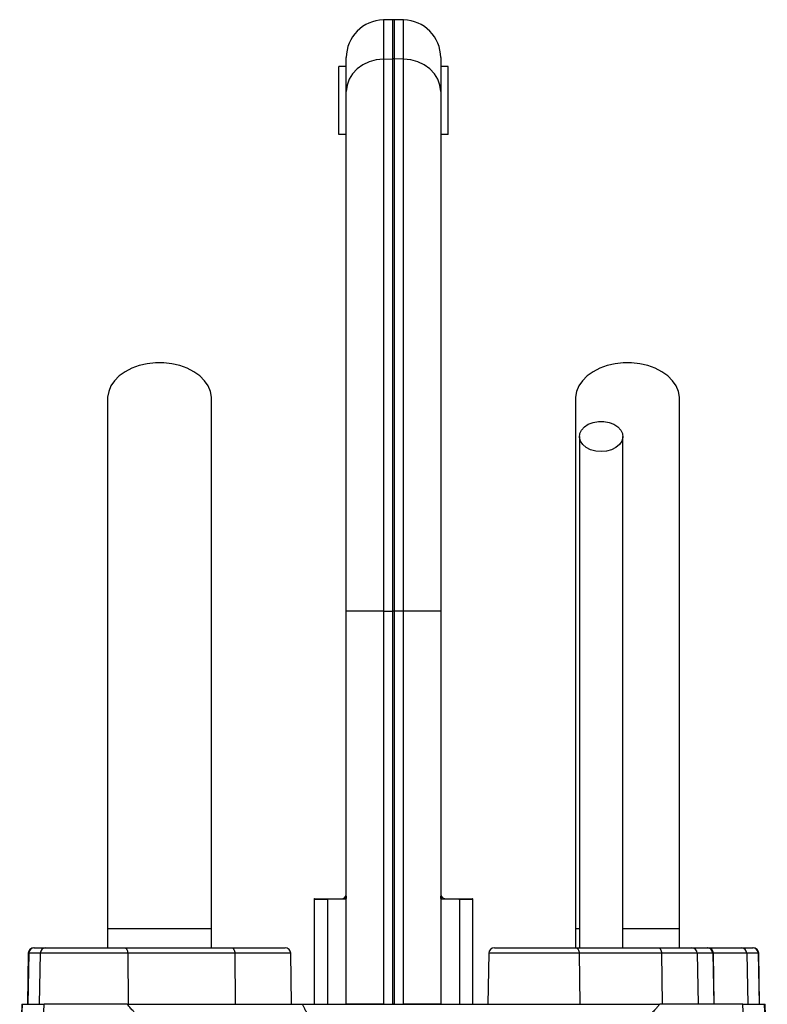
# Model space of a CAD drawing. Header units: millimetres. Extents: x 1849 to 3575, y 677 to 4294.
# Tile 7 of 7: x 2514 to 2910, y 3772 to 4294. Entities that reach past the tile are written whole.
import ezdxf

# ---------------------------------------------------------------- set-up
doc = ezdxf.new("R2010")
doc.units = ezdxf.units.MM
doc.header["$LTSCALE"] = 2

msp = doc.modelspace()

# ---------------------------------------------------------------- linework, layer by layer
at = {"color": 7, "linetype": 'Continuous', "lineweight": 25}
for p, q in [((2711.91, 4294.45), (2706.91, 4294.37)), ((2717.61, 4294.37), (2712.61, 4294.45)), ((2687.26, 4256.35), (2687.26, 4274.37)), ((2706.91, 4273.57), (2711.91, 4273.64)), ((2706.91, 4273.57), (2706.91, 3980.82)), ((2711.91, 3980.82), (2711.91, 4273.64)), ((2712.61, 4273.64), (2712.61, 3980.82)), ((2717.61, 4273.57), (2712.61, 4273.64)), ((2717.61, 3980.82), (2717.61, 4273.57)), ((2737.26, 4274.37), (2737.26, 4256.35)), ((2687.26, 4269.57), (2683.26, 4269.57)), ((2683.26, 4233.57), (2683.26, 4269.57)), ((2741.26, 4269.57), (2737.26, 4269.57)), ((2741.26, 4233.57), (2741.26, 4269.57)), ((2687.26, 3980.82), (2687.26, 4256.35)), ((2737.26, 4256.35), (2737.26, 3980.82)), ((2687.26, 4233.57), (2683.26, 4233.57)), ((2741.26, 4233.57), (2737.26, 4233.57)), ((2687.26, 3772.46), (2687.26, 3980.82)), ((2706.91, 3980.82), (2687.26, 3980.82)), ((2706.91, 3980.82), (2711.91, 3980.82)), ((2706.91, 3980.82), (2706.91, 3772.46)), ((2712.61, 3980.82), (2711.91, 3980.82)), ((2711.91, 3772.46), (2711.91, 3980.82)), ((2712.61, 3980.82), (2712.61, 3772.46)), ((2717.61, 3980.82), (2712.61, 3980.82)), ((2717.61, 3772.46), (2717.61, 3980.82)), ((2737.26, 3980.82), (2717.61, 3980.82)), ((2737.26, 3980.82), (2737.26, 3772.46)), ((2670.26, 3827.83), (2670.26, 3772.46)), ((2686.7, 3828.12), (2677.26, 3827.94)), ((2677.26, 3827.94), (2677.26, 3772.46)), ((2687.06, 3830.19), (2687.26, 3830.49)), ((2737.26, 3830.49), (2737.46, 3830.19)), ((2747.26, 3827.94), (2737.82, 3828.12)), ((2747.26, 3827.94), (2747.26, 3772.46)), ((2754.26, 3772.46), (2754.26, 3827.83)), ((2560.76, 3812.46), (2560.76, 3802.46)), ((2615.76, 3812.46), (2560.76, 3812.46)), ((2615.76, 3802.46), (2615.76, 3812.46)), ((2808.76, 3812.46), (2808.76, 3802.46)), ((2810.44, 3812.46), (2808.76, 3812.46)), ((2863.76, 3812.46), (2833.75, 3812.46)), ((2863.76, 3802.46), (2863.76, 3812.46)), ((2521.73, 3802.46), (2521.99, 3802.46)), ((2521.99, 3802.46), (2528.02, 3802.46)), ((2528.02, 3802.46), (2569.67, 3802.46)), ((2569.67, 3802.46), (2626.42, 3802.46)), ((2626.42, 3802.46), (2654.79, 3802.46)), ((2765.73, 3802.46), (2808.77, 3802.46)), ((2808.77, 3802.46), (2852.46, 3802.46)), ((2852.46, 3802.46), (2870.26, 3802.46)), ((2870.26, 3802.46), (2878.5, 3802.46)), ((2878.5, 3802.46), (2878.79, 3802.46)), ((2878.5, 3802.46), (2896.5, 3802.46)), ((2896.5, 3802.46), (2902.54, 3802.46)), ((2902.54, 3802.46), (2902.79, 3802.46)), ((2518.73, 3799.51), (2518.26, 3772.46)), ((2519, 3799.51), (2518.53, 3772.46)), ((2525.04, 3799.51), (2519, 3799.51)), ((2525.04, 3799.51), (2524.57, 3772.46)), ((2571.39, 3799.51), (2525.04, 3799.51)), ((2571.39, 3799.51), (2571.66, 3772.46)), ((2628.14, 3799.51), (2571.39, 3799.51)), ((2628.14, 3799.51), (2628.41, 3772.46)), ((2658.26, 3772.46), (2657.79, 3799.51)), ((2762.73, 3799.51), (2762.26, 3772.46)), ((2810.64, 3799.51), (2810.93, 3772.46)), ((2854.33, 3799.51), (2810.64, 3799.51)), ((2854.33, 3799.51), (2854.62, 3772.46)), ((2873.22, 3799.51), (2854.33, 3799.51)), ((2873.22, 3799.51), (2873.69, 3772.46)), ((2881.47, 3799.51), (2873.22, 3799.51)), ((2881.47, 3799.51), (2881.93, 3772.46)), ((2882.26, 3772.46), (2881.79, 3799.51)), ((2899.49, 3799.51), (2899.96, 3772.46)), ((2905.52, 3799.51), (2899.49, 3799.51)), ((2905.52, 3799.51), (2905.99, 3772.46)), ((2906.26, 3772.46), (2905.79, 3799.51)), ((2515.29, 3772.46), (2514.17, 3740.63)), ((2514.42, 3739.52), (2515.57, 3772.46)), ((2515.29, 3772.46), (2515.57, 3772.46)), ((2515.57, 3772.46), (2527.09, 3772.46)), ((2524.73, 3704.53), (2527.09, 3772.46)), ((2571.13, 3772.46), (2527.09, 3772.46)), ((2706.91, 3772.46), (2687.26, 3772.46)), ((2712.61, 3772.46), (2711.91, 3772.46)), ((2737.26, 3772.46), (2717.61, 3772.46)), ((2897.43, 3772.46), (2853.41, 3772.46)), ((2899.79, 3704.53), (2897.43, 3772.46)), ((2897.43, 3772.46), (2908.95, 3772.46)), ((2910.1, 3739.52), (2908.95, 3772.46)), ((2908.95, 3772.46), (2909.24, 3772.46)), ((2910.35, 3740.63), (2909.24, 3772.46))]:
    msp.add_line(p, q, dxfattribs=at)
at = {"color": 8, "linetype": 'Continuous', "lineweight": 25}
for p, q in [((2706.91, 4294.37), (2706.91, 4273.57)), ((2711.91, 4273.64), (2711.91, 4294.45)), ((2712.61, 4294.45), (2712.61, 4273.64)), ((2717.61, 4273.57), (2717.61, 4294.37)), ((2677.26, 3827.94), (2670.26, 3827.83)), ((2754.26, 3827.83), (2747.26, 3827.94)), ((2519, 3799.51), (2518.73, 3799.51)), ((2657.79, 3799.51), (2628.14, 3799.51)), ((2810.64, 3799.51), (2762.73, 3799.51)), ((2881.79, 3799.51), (2881.47, 3799.51)), ((2899.49, 3799.51), (2881.79, 3799.51)), ((2905.79, 3799.51), (2905.52, 3799.51))]:
    msp.add_line(p, q, dxfattribs=at)
at = {"color": 7, "linetype": 'Continuous', "lineweight": 25, "flags": 128}
for points in [[(2706.91, 4273.57), (2703.06, 4273.19), (2699.37, 4272.17), (2695.97, 4270.56), (2693, 4268.42), (2690.56, 4265.82), (2688.75, 4262.87), (2687.64, 4259.67), (2687.26, 4256.35)], [(2737.26, 4256.35), (2736.89, 4259.67), (2735.77, 4262.87), (2733.96, 4265.82), (2731.53, 4268.42), (2728.55, 4270.56), (2725.16, 4272.17), (2721.46, 4273.19), (2717.61, 4273.57)], [(2615.76, 4093.49), (2615.74, 4094.26), (2615.21, 4097.31), (2613.97, 4100.27), (2612.08, 4103.06), (2609.56, 4105.59), (2606.5, 4107.81), (2602.96, 4109.66), (2599.04, 4111.09), (2594.84, 4112.07), (2590.47, 4112.56), (2586.05, 4112.56), (2581.68, 4112.07), (2577.48, 4111.09), (2573.56, 4109.66), (2570.03, 4107.81), (2566.96, 4105.59), (2564.45, 4103.06), (2562.55, 4100.27), (2561.32, 4097.31), (2560.78, 4094.26), (2560.76, 4093.5)], [(2863.76, 4093.49), (2863.74, 4094.26), (2863.21, 4097.31), (2861.97, 4100.27), (2860.08, 4103.06), (2857.56, 4105.59), (2854.5, 4107.81), (2850.96, 4109.66), (2847.04, 4111.09), (2842.84, 4112.07), (2838.47, 4112.56), (2834.05, 4112.56), (2829.68, 4112.07), (2825.48, 4111.09), (2821.56, 4109.66), (2818.03, 4107.81), (2814.96, 4105.59), (2812.45, 4103.06), (2810.55, 4100.27), (2809.32, 4097.31), (2808.78, 4094.26), (2808.76, 4093.5)], [(2822.26, 4065.48), (2819.4, 4065.73), (2816.72, 4066.47), (2814.39, 4067.65), (2812.55, 4069.2), (2811.32, 4071.01), (2810.78, 4072.98), (2810.96, 4074.99), (2811.86, 4076.89), (2813.4, 4078.59), (2815.5, 4079.96), (2818.03, 4080.93), (2820.82, 4081.43), (2823.7, 4081.43), (2826.49, 4080.93), (2829.02, 4079.96), (2831.12, 4078.59), (2832.67, 4076.89), (2833.56, 4074.99), (2833.74, 4072.98), (2833.2, 4071.01), (2831.97, 4069.2), (2830.13, 4067.65), (2827.8, 4066.47), (2825.12, 4065.73), (2822.26, 4065.48)], [(2569.67, 3802.46), (2570, 3802.4), (2570.32, 3802.24), (2570.61, 3801.96), (2570.87, 3801.6), (2571.09, 3801.15), (2571.25, 3800.64), (2571.35, 3800.09), (2571.39, 3799.51)], [(2626.42, 3802.46), (2626.75, 3802.4), (2627.07, 3802.24), (2627.37, 3801.96), (2627.63, 3801.6), (2627.84, 3801.15), (2628, 3800.64), (2628.1, 3800.09), (2628.14, 3799.51)], [(2808.77, 3802.46), (2809.13, 3802.4), (2809.48, 3802.24), (2809.8, 3801.96), (2810.08, 3801.6), (2810.31, 3801.15), (2810.49, 3800.64), (2810.6, 3800.09), (2810.64, 3799.51)], [(2852.46, 3802.46), (2852.82, 3802.4), (2853.17, 3802.24), (2853.49, 3801.96), (2853.77, 3801.6), (2854, 3801.15), (2854.18, 3800.64), (2854.29, 3800.09), (2854.33, 3799.51)]]:
    msp.add_lwpolyline(points, dxfattribs=at)
at = {"color": 7, "linetype": 'Continuous', "lineweight": 25}
for centre, radius, start, end in [((2707.26, 4274.37), 20, 91, 180), ((2712.26, 4274.46), 20, 89, 91), ((2717.26, 4274.37), 20, 0, 89), ((2712.26, 4250.42), 23.22, 89.1387, 90.8613), ((2676.26, 3827.83), 6, 173.8746, 180.4373), ((2684.45, 3827.97), 7.19, 176.1226, 180.307), ((2692.75, 3828.12), 6.05, 160.0126, 180.0237), ((2731.77, 3828.12), 6.05, 359.9763, 19.9874), ((2740.07, 3827.97), 7.19, 359.693, 3.8774), ((2748.26, 3827.83), 6, 0.4831, 6.0328), ((2521.73, 3799.46), 3, 90, 179), ((2521.99, 3799.47), 2.99, 90.1069, 179.1115), ((2528.03, 3799.47), 2.99, 90.1069, 179.1115), ((2654.79, 3799.46), 3, 1, 90), ((2765.73, 3799.46), 3, 90, 179), ((2870.24, 3799.48), 2.98, 0.6788, 89.69), ((2878.48, 3799.48), 2.98, 0.6788, 89.69), ((2878.79, 3799.46), 3, 1, 90), ((2896.49, 3799.47), 2.99, 0.8885, 89.8931), ((2902.53, 3799.47), 2.99, 0.8885, 89.8931), ((2902.79, 3799.46), 3, 1, 90)]:
    msp.add_arc(centre, radius, start, end, dxfattribs=at)
for points, knots in [([(2560.76, 4093.49), (2560.76, 4087.62), (2560.76, 4075.98), (2560.76, 4058.42), (2560.76, 4040.67), (2560.76, 4022.55), (2560.76, 4003.83), (2560.76, 3984.36), (2560.76, 3964.89), (2560.76, 3945.59), (2560.76, 3926.62), (2560.76, 3907.31), (2560.76, 3885.84), (2560.76, 3862.41), (2560.76, 3837.26), (2560.76, 3820.66), (2560.76, 3812.46)], [0, 0, 0, 0, 0.0796443, 0.1580089, 0.2351239, 0.3110145, 0.3856143, 0.4590054, 0.5312519, 0.593311, 0.6542603, 0.7143009, 0.773508, 0.8508698, 0.9263194, 1, 1, 1, 1]), ([(2615.76, 3812.46), (2615.76, 3817.53), (2615.76, 3828.07), (2615.76, 3844.48), (2615.76, 3862.11), (2615.76, 3879.44), (2615.76, 3896.26), (2615.76, 3912.34), (2615.76, 3928.85), (2615.76, 3946.35), (2615.76, 3964.62), (2615.76, 3983.47), (2615.76, 4002.1), (2615.76, 4020.46), (2615.76, 4038.62), (2615.76, 4056.77), (2615.76, 4075.06), (2615.76, 4087.27), (2615.76, 4093.49)], [0, 0, 0, 0, 0.045521, 0.094717, 0.147611, 0.204275, 0.251456, 0.300858, 0.352419, 0.406213, 0.470225, 0.53729, 0.607172, 0.679907, 0.755587, 0.834151, 0.915609, 1, 1, 1, 1]), ([(2808.76, 4093.49), (2808.76, 4087.62), (2808.76, 4075.98), (2808.76, 4058.42), (2808.76, 4040.67), (2808.76, 4022.55), (2808.76, 4003.83), (2808.76, 3984.36), (2808.76, 3964.89), (2808.76, 3945.59), (2808.76, 3926.62), (2808.76, 3907.31), (2808.76, 3885.84), (2808.76, 3862.41), (2808.76, 3837.26), (2808.76, 3820.66), (2808.76, 3812.46)], [0, 0, 0, 0, 0.079644, 0.158009, 0.235124, 0.311015, 0.385614, 0.459005, 0.531252, 0.593311, 0.65426, 0.714301, 0.773508, 0.85087, 0.926319, 1, 1, 1, 1]), ([(2863.76, 3812.46), (2863.76, 3817.53), (2863.76, 3828.07), (2863.76, 3844.48), (2863.76, 3862.11), (2863.76, 3879.44), (2863.76, 3896.26), (2863.76, 3912.34), (2863.76, 3928.85), (2863.76, 3946.35), (2863.76, 3964.62), (2863.76, 3983.47), (2863.76, 4002.1), (2863.76, 4020.46), (2863.76, 4038.62), (2863.76, 4056.77), (2863.76, 4075.06), (2863.76, 4087.27), (2863.76, 4093.49)], [0, 0, 0, 0, 0.045521, 0.094717, 0.147611, 0.204275, 0.251456, 0.300858, 0.352419, 0.406213, 0.470225, 0.53729, 0.607172, 0.679907, 0.755587, 0.834151, 0.915609, 1, 1, 1, 1]), ([(2810.76, 4073.49), (2810.76, 4069.54), (2810.76, 4062.08), (2810.76, 4051.47), (2810.76, 4042.08), (2810.76, 4033.93), (2810.76, 4026.39), (2810.76, 4019.06), (2810.76, 4011.42), (2810.76, 4001.46), (2810.76, 3988.93), (2810.76, 3973.48), (2810.76, 3958.04), (2810.76, 3942.73), (2810.76, 3927.79), (2810.76, 3912.74), (2810.76, 3900.49), (2810.76, 3891.23), (2810.76, 3884.2), (2810.76, 3876), (2810.76, 3866.1), (2810.76, 3854.53), (2810.76, 3841.33), (2810.76, 3826.52), (2810.76, 3813.38), (2810.76, 3805.17), (2810.76, 3802.46)], [0, 0, 0, 0, 0.055267, 0.10444, 0.147521, 0.184513, 0.21542, 0.248696, 0.281657, 0.315157, 0.376188, 0.437587, 0.499107, 0.551591, 0.604003, 0.655121, 0.702915, 0.723264, 0.744126, 0.769888, 0.800965, 0.83733, 0.878131, 0.923975, 0.974885, 1, 1, 1, 1]), ([(2833.76, 3802.46), (2833.76, 3805.86), (2833.76, 3815.15), (2833.76, 3829.46), (2833.76, 3844.53), (2833.76, 3857.03), (2833.76, 3867.53), (2833.76, 3876.93), (2833.76, 3890.24), (2833.76, 3907.67), (2833.76, 3928.54), (2833.76, 3947.37), (2833.76, 3964.3), (2833.76, 3979.29), (2833.76, 3993.08), (2833.76, 4003.61), (2833.76, 4011.89), (2833.76, 4018.9), (2833.76, 4027.28), (2833.76, 4037), (2833.76, 4048.02), (2833.76, 4060.33), (2833.76, 4068.94), (2833.76, 4073.49)], [0, 0, 0, 0, 0.031526, 0.086056, 0.132732, 0.171571, 0.202645, 0.231141, 0.260031, 0.328885, 0.39862, 0.468523, 0.527313, 0.585972, 0.642144, 0.694118, 0.718091, 0.748453, 0.785466, 0.82912, 0.879422, 0.93638, 1, 1, 1, 1]), ([(2670.36, 3828.46), (2670.34, 3828.46), (2670.15, 3828.46), (2670.95, 3828.46), (2672.91, 3828.46), (2675.69, 3828.46), (2677.28, 3828.46)], [0, 0, 0, 0, 0.036009, 0.324544, 0.613078, 1, 1, 1, 1]), ([(2677.28, 3828.46), (2678.99, 3828.46), (2680.49, 3828.46), (2682.43, 3828.46), (2683.02, 3828.46), (2684.09, 3828.46), (2684.57, 3828.46), (2684.99, 3828.46)], [0, 0, 0, 0, 0.5, 0.5, 0.75, 0.75, 1, 1, 1, 1]), ([(2684.99, 3828.46), (2685.39, 3828.46), (2685.73, 3828.6), (2686.21, 3829.04), (2686.37, 3829.22), (2686.7, 3829.65), (2686.87, 3829.9), (2687.06, 3830.19)], [0, 0, 0, 0, 0.5, 0.5, 0.75, 0.75, 1, 1, 1, 1]), ([(2737.46, 3830.19), (2737.84, 3829.62), (2738.14, 3829.19), (2738.63, 3828.75), (2738.79, 3828.64), (2739.15, 3828.5), (2739.33, 3828.46), (2739.53, 3828.46)], [0, 0, 0, 0, 0.5, 0.5, 0.75, 0.75, 1, 1, 1, 1]), ([(2739.53, 3828.46), (2740.37, 3828.46), (2741.44, 3828.46), (2743.38, 3828.46), (2744.08, 3828.46), (2745.58, 3828.46), (2746.39, 3828.46), (2747.24, 3828.46)], [0, 0, 0, 0, 0.5, 0.5, 0.75, 0.75, 1, 1, 1, 1]), ([(2747.24, 3828.46), (2748.29, 3828.46), (2750.38, 3828.46), (2752.56, 3828.46), (2753.82, 3828.46), (2754.39, 3828.46), (2754.21, 3828.46), (2754.21, 3828.46)], [0, 0, 0, 0, 0.2474998, 0.4950001, 0.7424972, 0.9899945, 1, 1, 1, 1]), ([(2580.74, 3760.82), (2580.56, 3761.09), (2580.19, 3761.63), (2579.63, 3762.43), (2579.06, 3763.21), (2578.47, 3763.99), (2577.88, 3764.75), (2577.27, 3765.51), (2576.66, 3766.25), (2576.05, 3766.98), (2575.29, 3767.82), (2574.26, 3768.95), (2572.82, 3770.55), (2571.74, 3771.77), (2571.13, 3772.46)], [0, 0, 0, 0, 0.061077, 0.12251, 0.184317, 0.246519, 0.309134, 0.372181, 0.435678, 0.499644, 0.56001, 0.663535, 0.810207, 1, 1, 1, 1]), ([(2571.13, 3772.46), (2572.12, 3772.46), (2574.06, 3772.46), (2576.92, 3772.46), (2579.65, 3772.46), (2582.27, 3772.46), (2584.76, 3772.46), (2587.54, 3772.46), (2590.57, 3772.46), (2593.82, 3772.46), (2596.86, 3772.46), (2600.23, 3772.46), (2604.08, 3772.46), (2608.56, 3772.46), (2612.63, 3772.46), (2616.24, 3772.46), (2619.33, 3772.46), (2622.43, 3772.46), (2625.54, 3772.46), (2628.67, 3772.46), (2631.81, 3772.46), (2634.96, 3772.46), (2638.12, 3772.46), (2641.3, 3772.46), (2644.49, 3772.46), (2647.7, 3772.46), (2650.91, 3772.46), (2654.14, 3772.46), (2657.39, 3772.46), (2660.64, 3772.46), (2662.83, 3772.46), (2663.92, 3772.46)], [0, 0, 0, 0, 0.037662, 0.073593, 0.107793, 0.140264, 0.171008, 0.200027, 0.242046, 0.281061, 0.317074, 0.350093, 0.399654, 0.449657, 0.500151, 0.5331, 0.565762, 0.598149, 0.630273, 0.662147, 0.693782, 0.725192, 0.75639, 0.787389, 0.818204, 0.848847, 0.879333, 0.909677, 0.939893, 0.969996, 1, 1, 1, 1]), ([(2663.92, 3772.46), (2664.06, 3772.21), (2664.35, 3771.71), (2664.75, 3770.94), (2665.15, 3770.15), (2665.53, 3769.34), (2665.91, 3768.5), (2666.27, 3767.65), (2666.62, 3766.77), (2666.95, 3765.88), (2667.28, 3764.96), (2667.59, 3764.02), (2667.89, 3763.06), (2668.18, 3762.08), (2668.45, 3761.07), (2668.72, 3760.05), (2668.97, 3759), (2669.38, 3757.16), (2669.91, 3754.4), (2670.52, 3750.58), (2671.07, 3746.36), (2671.5, 3742.31), (2671.89, 3737.8), (2672.34, 3732.2), (2672.85, 3725.5), (2673.37, 3718.75), (2673.84, 3713.04), (2674.69, 3703.31), (2676.13, 3690.15), (2678.13, 3677.63), (2679.61, 3670.36), (2680.27, 3667.38), (2680.95, 3664.47), (2681.67, 3661.64), (2682.42, 3658.88), (2683.02, 3656.73), (2683.54, 3655.08), (2683.98, 3653.76), (2684.54, 3652.12), (2685.23, 3650.14), (2686.04, 3647.82), (2686.98, 3645.17), (2688.04, 3642.18), (2688.78, 3640.08), (2689.17, 3638.97)], [0, 0, 0, 0, 0.006505, 0.013097, 0.01978, 0.026557, 0.033431, 0.040405, 0.047482, 0.054664, 0.061955, 0.069357, 0.076872, 0.084502, 0.092251, 0.100119, 0.108109, 0.116224, 0.142061, 0.170607, 0.201889, 0.23593, 0.260358, 0.301454, 0.35921, 0.407807, 0.449606, 0.484611, 0.621537, 0.738683, 0.761365, 0.783575, 0.805315, 0.826589, 0.847401, 0.867756, 0.87521, 0.885269, 0.89793, 0.913186, 0.931031, 0.951456, 0.974449, 1, 1, 1, 1]), ([(2663.92, 3772.46), (2664.5, 3772.46), (2665.67, 3772.46), (2667.43, 3772.46), (2669.2, 3772.46), (2670.97, 3772.46), (2672.75, 3772.46), (2674.54, 3772.46), (2677.67, 3772.46), (2682.16, 3772.46), (2688.05, 3772.46), (2694.93, 3772.46), (2702.81, 3772.46), (2711.7, 3772.46), (2720.6, 3772.46), (2729.5, 3772.46), (2738.37, 3772.46), (2745.39, 3772.46), (2750.58, 3772.46), (2753.99, 3772.46), (2757.37, 3772.46), (2759.6, 3772.46), (2760.72, 3772.46)], [0, 0, 0, 0, 0.018632, 0.037267, 0.055907, 0.074554, 0.093211, 0.11188, 0.130563, 0.191223, 0.251919, 0.312728, 0.40308, 0.493518, 0.584275, 0.674951, 0.766266, 0.85739, 0.893103, 0.928765, 0.964392, 1, 1, 1, 1]), ([(2760.72, 3772.46), (2761.29, 3772.46), (2762.41, 3772.46), (2764.09, 3772.46), (2765.77, 3772.46), (2767.45, 3772.46), (2769.12, 3772.46), (2770.79, 3772.46), (2772.46, 3772.46), (2774.12, 3772.46), (2775.78, 3772.46), (2777.43, 3772.46), (2779.09, 3772.46), (2780.73, 3772.46), (2782.38, 3772.46), (2784.02, 3772.46), (2785.66, 3772.46), (2787.29, 3772.46), (2788.92, 3772.46), (2790.55, 3772.46), (2792.17, 3772.46), (2793.79, 3772.46), (2795.4, 3772.46), (2797.02, 3772.46), (2798.62, 3772.46), (2800.23, 3772.46), (2801.83, 3772.46), (2803.43, 3772.46), (2805.02, 3772.46), (2806.61, 3772.46), (2808.2, 3772.46), (2809.78, 3772.46), (2813.07, 3772.46), (2817.94, 3772.46), (2823.37, 3772.46), (2827.93, 3772.46), (2831.93, 3772.46), (2837.46, 3772.46), (2844.72, 3772.46), (2850.38, 3772.46), (2853.41, 3772.46)], [0, 0, 0, 0, 0.015478, 0.030979, 0.046505, 0.062059, 0.077642, 0.093257, 0.108906, 0.12459, 0.140311, 0.156072, 0.171874, 0.18772, 0.203611, 0.21955, 0.235537, 0.251576, 0.267667, 0.283813, 0.300016, 0.316276, 0.332598, 0.34898, 0.365427, 0.381939, 0.398518, 0.415166, 0.431884, 0.448674, 0.465538, 0.482477, 0.499493, 0.571807, 0.642701, 0.68468, 0.732282, 0.785519, 0.885125, 1, 1, 1, 1]), ([(2853.41, 3772.46), (2852.99, 3771.99), (2852.21, 3771.11), (2851.11, 3769.9), (2850.2, 3768.88), (2849.46, 3768.07), (2848.91, 3767.47), (2848.37, 3766.85), (2847.78, 3766.15), (2847.08, 3765.3), (2846.39, 3764.43), (2845.72, 3763.55), (2845.06, 3762.65), (2844.41, 3761.75), (2843.99, 3761.13), (2843.78, 3760.82)], [0, 0, 0, 0, 0.130608, 0.242339, 0.335183, 0.409136, 0.464192, 0.500351, 0.573381, 0.645815, 0.717679, 0.789002, 0.85981, 0.930133, 1, 1, 1, 1])]:
    msp.add_open_spline(points, degree=3, knots=knots, dxfattribs=at)
for points in [[(2687.26, 3829.75), (2687.26, 3828.73), (2687.09, 3828.12), (2686.7, 3828.12)], [(2737.82, 3828.12), (2737.43, 3828.12), (2737.26, 3828.73), (2737.26, 3829.75)]]:
    msp.add_open_spline(points, degree=3, dxfattribs=at)

doc.saveas('drawing.dxf')
